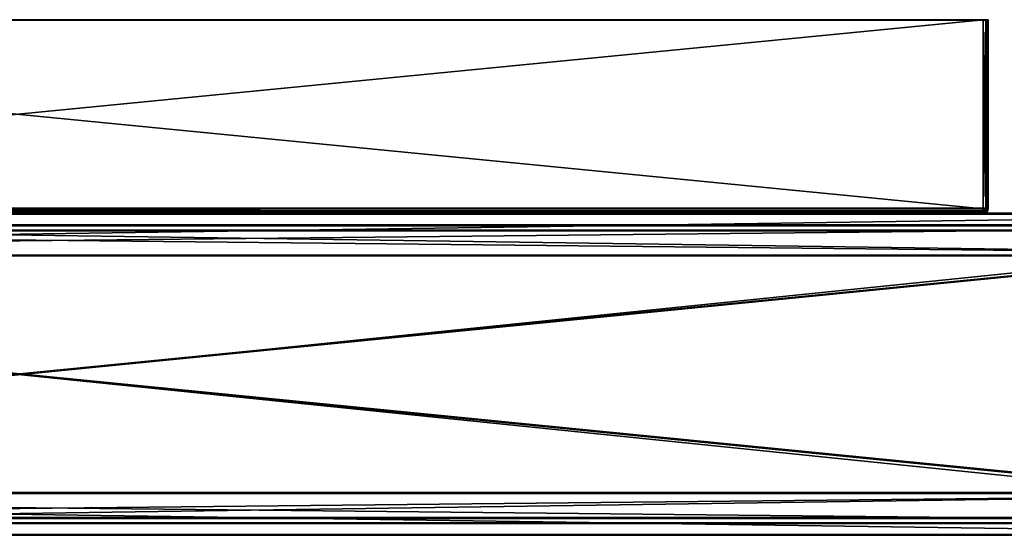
# Model space of a CAD drawing. Extents: x 3 to 633, y 0 to 102.
# Tile 5 of 8: x 318 to 511, y 0 to 102. Entities that reach past the tile are written whole.
import ezdxf

# ---------------------------------------------------------------- set-up
doc = ezdxf.new("R2010")
doc.units = 0
doc.header["$LTSCALE"] = 25.4
doc.layers.get('0').update_dxf_attribs({"color": 13, "linetype": 'CONTINUOUS'})

# ---------------------------------------------------------------- blocks, each defined once
blk = doc.blocks.new('SOFT-WALL-LED-60X6-7541-75')
at = {"color": 251}
for p, q in [((129.15, 101.57, 12.96), (507.15, 101.57, 12.96)), ((129.15, 101.57, 12.96), (507.15, 101.57, 12.96)), ((507.15, 101.46, 49.96), (129.15, 101.46, 49.96)), ((507.15, 101.46, 49.96), (129.15, 101.46, 49.96)), ((507.15, 101.57, 12.96), (507.15, 64.57, 12.85)), ((507.65, 101.57, 13.1), (507.15, 101.57, 12.96)), ((507.15, 101.57, 12.96), (507.15, 64.57, 12.85)), ((507.65, 101.57, 13.1), (507.15, 101.57, 12.96)), ((507.15, 64.46, 49.85), (507.15, 101.46, 49.96)), ((507.15, 101.46, 49.96), (507.65, 101.46, 49.83)), ((507.15, 101.46, 49.96), (507.65, 101.46, 49.83)), ((507.15, 64.46, 49.85), (507.15, 101.46, 49.96)), ((508.02, 101.57, 13.46), (507.65, 101.57, 13.1)), ((507.65, 64.57, 12.99), (507.65, 101.57, 13.1)), ((508.02, 101.57, 13.46), (507.65, 101.57, 13.1)), ((507.65, 64.57, 12.99), (507.65, 101.57, 13.1)), ((507.65, 101.46, 49.83), (508.02, 101.46, 49.46)), ((507.65, 64.46, 49.72), (507.65, 101.46, 49.83)), ((507.65, 101.46, 49.83), (508.02, 101.46, 49.46)), ((507.65, 64.46, 49.72), (507.65, 101.46, 49.83)), ((508.15, 101.57, 13.96), (508.02, 101.57, 13.46)), ((508.02, 64.57, 13.35), (508.02, 101.57, 13.46)), ((508.15, 101.57, 13.96), (508.02, 101.57, 13.46)), ((508.02, 64.57, 13.35), (508.02, 101.57, 13.46)), ((508.02, 101.46, 49.46), (508.15, 101.46, 48.96)), ((508.02, 64.46, 49.35), (508.02, 101.46, 49.46)), ((508.02, 101.46, 49.46), (508.15, 101.46, 48.96)), ((508.02, 64.46, 49.35), (508.02, 101.46, 49.46)), ((508.15, 64.57, 13.85), (508.15, 101.57, 13.96)), ((508.15, 101.57, 13.96), (508.15, 101.46, 48.96)), ((508.15, 101.57, 13.96), (508.15, 101.46, 48.96)), ((508.15, 64.57, 13.85), (508.15, 101.57, 13.96)), ((508.15, 101.46, 48.96), (508.15, 64.46, 48.85)), ((508.15, 101.46, 48.96), (508.15, 64.46, 48.85)), ((507.15, 64.57, 12.85), (129.15, 64.57, 12.85)), ((507.15, 64.57, 12.85), (129.15, 64.57, 12.85)), ((129.15, 64.46, 49.85), (507.15, 64.46, 49.85)), ((129.15, 64.46, 49.85), (507.15, 64.46, 49.85)), ((129.15, 64.07, 12.98), (507.15, 64.07, 12.98)), ((129.15, 64.07, 12.98), (507.15, 64.07, 12.98)), ((507.15, 63.96, 49.72), (129.15, 63.96, 49.72)), ((507.15, 63.96, 49.72), (129.15, 63.96, 49.72)), ((507.65, 64.57, 12.99), (507.15, 64.57, 12.85)), ((507.15, 64.57, 12.85), (507.15, 64.07, 12.98)), ((507.65, 64.57, 12.99), (507.15, 64.57, 12.85)), ((507.58, 64.32, 12.98), (507.15, 64.57, 12.85)), ((507.4, 64.14, 12.98), (507.15, 64.57, 12.85)), ((507.58, 64.32, 12.98), (507.15, 64.57, 12.85)), ((507.15, 64.57, 12.85), (507.15, 64.07, 12.98)), ((507.4, 64.14, 12.98), (507.15, 64.57, 12.85)), ((507.15, 64.46, 49.85), (507.65, 64.46, 49.72)), ((507.15, 64.46, 49.85), (507.65, 64.46, 49.72)), ((507.15, 64.46, 49.85), (507.15, 63.96, 49.72)), ((507.15, 64.46, 49.85), (507.15, 63.96, 49.72)), ((507.15, 64.07, 12.98), (507.4, 64.14, 12.98)), ((507.15, 64.07, 12.98), (507.4, 64.14, 12.98)), ((507.15, 64.07, 12.98), (507.15, 63.7, 13.35)), ((507.15, 64.07, 12.98), (507.15, 63.7, 13.35)), ((507.65, 64.03, 49.6), (507.15, 63.96, 49.72)), ((507.65, 64.03, 49.6), (507.15, 63.96, 49.72)), ((507.15, 63.96, 49.72), (507.15, 63.6, 49.35)), ((507.15, 63.96, 49.72), (507.15, 63.6, 49.35)), ((507.15, 63.7, 13.35), (507.58, 63.82, 13.35)), ((507.15, 63.7, 13.35), (507.58, 63.82, 13.35)), ((507.4, 64.14, 12.98), (507.58, 64.32, 12.98)), ((507.4, 64.14, 12.98), (507.58, 64.32, 12.98)), ((507.4, 64.14, 12.98), (507.58, 63.82, 13.35)), ((507.4, 64.14, 12.98), (507.58, 63.82, 13.35)), ((507.65, 64.57, 12.99), (507.58, 64.32, 12.98)), ((507.65, 64.57, 12.99), (507.58, 64.32, 12.98)), ((507.58, 64.32, 12.98), (507.9, 64.14, 13.35)), ((507.58, 64.32, 12.98), (507.9, 64.14, 13.35)), ((507.9, 64.14, 13.35), (507.58, 63.82, 13.35)), ((507.9, 64.14, 13.35), (507.58, 63.82, 13.35)), ((507.58, 63.82, 13.35), (507.65, 63.7, 13.85)), ((507.58, 63.82, 13.35), (507.65, 63.7, 13.85)), ((508.02, 64.57, 13.35), (507.65, 64.57, 12.99)), ((508.02, 64.57, 13.35), (507.65, 64.57, 12.99)), ((507.65, 64.46, 49.72), (508.02, 64.46, 49.35)), ((507.65, 64.46, 49.72), (508.02, 64.46, 49.35)), ((507.65, 64.46, 49.72), (507.65, 64.03, 49.6)), ((507.65, 64.46, 49.72), (507.65, 64.03, 49.6)), ((508.02, 64.21, 49.28), (507.65, 64.03, 49.6)), ((508.02, 64.21, 49.28), (507.65, 64.03, 49.6)), ((508.02, 64.07, 13.85), (507.65, 63.7, 13.85)), ((508.02, 64.07, 13.85), (507.65, 63.7, 13.85)), ((508.02, 64.03, 49.1), (507.65, 63.71, 49.28)), ((507.65, 64.03, 49.6), (507.65, 63.71, 49.28)), ((508.02, 64.03, 49.1), (507.65, 63.71, 49.28)), ((507.65, 64.03, 49.6), (507.65, 63.71, 49.28)), ((508.02, 63.96, 48.85), (507.65, 63.6, 48.85)), ((508.02, 63.96, 48.85), (507.65, 63.6, 48.85)), ((508.02, 64.57, 13.35), (507.9, 64.14, 13.35)), ((508.02, 64.57, 13.35), (507.9, 64.14, 13.35)), ((507.9, 64.14, 13.35), (508.02, 64.07, 13.85)), ((507.9, 64.14, 13.35), (508.02, 64.07, 13.85)), ((508.15, 64.57, 13.85), (508.02, 64.57, 13.35)), ((508.15, 64.57, 13.85), (508.02, 64.57, 13.35)), ((508.15, 64.57, 13.85), (508.02, 64.07, 13.85)), ((508.15, 64.57, 13.85), (508.02, 64.07, 13.85)), ((508.02, 64.46, 49.35), (508.15, 64.46, 48.85)), ((508.15, 64.46, 48.85), (508.02, 63.96, 48.85)), ((508.02, 64.46, 49.35), (508.15, 64.46, 48.85)), ((508.02, 64.46, 49.35), (508.02, 64.21, 49.28)), ((508.02, 64.21, 49.28), (508.15, 64.46, 48.85)), ((508.02, 64.46, 49.35), (508.02, 64.21, 49.28)), ((508.02, 64.03, 49.1), (508.15, 64.46, 48.85)), ((508.02, 64.21, 49.28), (508.15, 64.46, 48.85)), ((508.15, 64.46, 48.85), (508.02, 63.96, 48.85)), ((508.02, 64.03, 49.1), (508.15, 64.46, 48.85)), ((508.02, 64.03, 49.1), (508.02, 64.21, 49.28)), ((508.02, 64.03, 49.1), (508.02, 64.21, 49.28)), ((508.02, 64.07, 13.85), (508.02, 63.96, 48.85)), ((508.02, 64.07, 13.85), (508.02, 63.96, 48.85)), ((508.02, 63.96, 48.85), (508.02, 64.03, 49.1)), ((508.02, 63.96, 48.85), (508.02, 64.03, 49.1)), ((508.15, 64.46, 48.85), (508.15, 64.57, 13.85)), ((508.15, 64.46, 48.85), (508.15, 64.57, 13.85)), ((603.15, 63.61, 0.6), (33.15, 63.61, 0.6)), ((603.15, 63.61, 0.6), (33.15, 63.61, 0.6)), ((33.15, 63.43, 60.6), (603.15, 63.43, 60.6)), ((33.15, 63.43, 60.6), (603.15, 63.43, 60.6)), ((129.15, 63.7, 13.35), (507.15, 63.7, 13.35)), ((129.15, 63.7, 13.35), (507.15, 63.7, 13.35)), ((507.15, 63.6, 49.35), (129.15, 63.6, 49.35)), ((507.15, 63.6, 49.35), (129.15, 63.6, 49.35)), ((129.15, 63.57, 13.85), (507.15, 63.57, 13.85)), ((129.15, 63.57, 13.85), (507.15, 63.57, 13.85)), ((507.15, 63.46, 48.85), (129.15, 63.46, 48.85)), ((507.15, 63.46, 48.85), (129.15, 63.46, 48.85)), ((507.65, 63.71, 49.28), (507.15, 63.6, 49.35)), ((507.65, 63.71, 49.28), (507.15, 63.6, 49.35)), ((507.15, 63.7, 13.35), (507.15, 63.57, 13.85)), ((507.65, 63.7, 13.85), (507.15, 63.57, 13.85)), ((507.15, 63.7, 13.35), (507.15, 63.57, 13.85)), ((507.65, 63.7, 13.85), (507.15, 63.57, 13.85)), ((507.65, 63.6, 48.85), (507.15, 63.46, 48.85)), ((507.15, 63.6, 49.35), (507.15, 63.46, 48.85)), ((507.65, 63.6, 48.85), (507.15, 63.46, 48.85)), ((507.15, 63.6, 49.35), (507.15, 63.46, 48.85)), ((507.15, 63.57, 13.85), (507.15, 63.46, 48.85)), ((507.15, 63.57, 13.85), (507.15, 63.46, 48.85)), ((507.65, 63.6, 48.85), (507.65, 63.71, 49.28)), ((507.65, 63.6, 48.85), (507.65, 63.71, 49.28)), ((507.65, 63.7, 13.85), (507.65, 63.6, 48.85)), ((507.65, 63.7, 13.85), (507.65, 63.6, 48.85)), ((33.15, 61.3, 2.89), (603.15, 61.3, 2.89)), ((33.15, 61.3, 2.89), (603.15, 61.3, 2.89)), ((603.15, 61.13, 58.29), (33.15, 61.13, 58.29)), ((603.15, 61.13, 58.29), (33.15, 61.13, 58.29)), ((603.15, 55.41, 0.57), (33.15, 55.41, 0.57)), ((603.15, 55.41, 0.57), (33.15, 55.41, 0.57)), ((603.15, 55.4, 2.87), (33.15, 55.4, 2.87)), ((603.15, 55.4, 2.87), (33.15, 55.4, 2.87)), ((33.15, 55.23, 60.57), (603.15, 55.23, 60.57)), ((603.15, 55.23, 58.27), (33.15, 55.23, 58.27)), ((33.15, 55.23, 60.57), (603.15, 55.23, 60.57)), ((603.15, 55.23, 58.27), (33.15, 55.23, 58.27)), ((33.15, 8.81, 0.43), (603.15, 8.81, 0.43)), ((33.15, 8.81, 0.43), (603.15, 8.81, 0.43)), ((33.15, 8.8, 2.73), (603.15, 8.8, 2.73)), ((33.15, 8.8, 2.73), (603.15, 8.8, 2.73)), ((603.15, 8.63, 60.43), (33.15, 8.63, 60.43)), ((33.15, 8.63, 58.13), (603.15, 8.63, 58.13)), ((603.15, 8.63, 60.43), (33.15, 8.63, 60.43)), ((33.15, 8.63, 58.13), (603.15, 8.63, 58.13)), ((603.15, 2.9, 2.71), (33.15, 2.9, 2.71)), ((603.15, 2.9, 2.71), (33.15, 2.9, 2.71)), ((33.15, 2.73, 58.11), (603.15, 2.73, 58.11)), ((33.15, 2.73, 58.11), (603.15, 2.73, 58.11)), ((33.15, 0.61, 0.41), (603.15, 0.61, 0.41)), ((33.15, 0.61, 0.41), (603.15, 0.61, 0.41)), ((603.15, 0.43, 60.41), (33.15, 0.43, 60.41)), ((603.15, 0.43, 60.41), (33.15, 0.43, 60.41))]:
    blk.add_line(p, q, dxfattribs=at)
at = {"color": 7}
for p, q in [((603.15, 61.13, 61.09), (33.15, 61.13, 61.09)), ((603.15, 61.13, 61.09), (33.15, 61.13, 61.09)), ((33.15, 61.12, 62.09), (603.15, 61.12, 62.09)), ((33.15, 61.12, 62.09), (603.15, 61.12, 62.09)), ((33.15, 60.3, 4.39), (603.15, 60.3, 4.39)), ((603.15, 60.3, 3.39), (33.15, 60.3, 3.39)), ((33.15, 60.3, 4.39), (603.15, 60.3, 4.39)), ((603.15, 60.3, 3.39), (33.15, 60.3, 3.39)), ((603.15, 3.9, 4.22), (33.15, 3.9, 4.22)), ((33.15, 3.9, 3.22), (603.15, 3.9, 3.22)), ((603.15, 3.9, 4.22), (33.15, 3.9, 4.22)), ((33.15, 3.9, 3.22), (603.15, 3.9, 3.22)), ((33.15, 2.73, 60.91), (603.15, 2.73, 60.91)), ((33.15, 2.73, 60.91), (603.15, 2.73, 60.91)), ((603.15, 2.72, 61.91), (33.15, 2.72, 61.91)), ((603.15, 2.72, 61.91), (33.15, 2.72, 61.91))]:
    blk.add_line(p, q, dxfattribs=at)
at = {"color": 0}
for p, q in [((603.15, 60.14, 56.79), (33.15, 60.14, 56.79)), ((33.15, 60.14, 57.79), (603.15, 60.14, 57.79)), ((603.15, 60.14, 56.79), (33.15, 60.14, 56.79)), ((33.15, 60.14, 57.79), (603.15, 60.14, 57.79)), ((33.15, 3.74, 56.62), (603.15, 3.74, 56.62)), ((603.15, 3.74, 57.62), (33.15, 3.74, 57.62)), ((33.15, 3.74, 56.62), (603.15, 3.74, 56.62)), ((603.15, 3.74, 57.62), (33.15, 3.74, 57.62))]:
    blk.add_line(p, q, dxfattribs=at)
at = {"color": 251}
mesh = blk.add_polyface(dxfattribs=at)
corners = [(128.65, 101.57, 13.1), (507.15, 101.57, 12.96), (129.15, 101.57, 12.96), (507.65, 101.57, 13.1), (128.28, 101.57, 13.46), (508.02, 101.57, 13.46), (128.15, 101.57, 13.96), (508.15, 101.57, 13.96), (128.15, 101.46, 48.96), (508.15, 101.46, 48.96), (128.28, 101.46, 49.46), (508.02, 101.46, 49.46), (128.65, 101.46, 49.83), (507.65, 101.46, 49.83), (129.15, 101.46, 49.96), (507.15, 101.46, 49.96)]
mesh.append_faces([[corners[k] for k in face] for face in [(0, 1, 2), (13, 14, 15)]], dxfattribs={"vtx0": -1, "color": 251})
mesh.append_faces([[corners[k] for k in face] for face in [(1, 0, 3), (3, 4, 5), (5, 6, 7), (7, 8, 9), (9, 10, 11), (11, 12, 13)]], dxfattribs={"vtx0": -1, "vtx1": -1, "color": 251})
mesh.append_faces([[corners[k] for k in face] for face in [(3, 0, 4), (5, 4, 6), (7, 6, 8), (9, 8, 10), (11, 10, 12), (13, 12, 14)]], dxfattribs={"vtx0": -1, "vtx2": -1, "color": 251})
mesh = blk.add_polyface(dxfattribs=at)
corners = [(507.15, 101.57, 12.96), (129.15, 64.57, 12.85), (129.15, 101.57, 12.96), (507.15, 64.57, 12.85)]
mesh.append_faces([[corners[k] for k in face] for face in [(0, 1, 2), (1, 0, 3)]], dxfattribs={"vtx0": -1, "color": 251})
mesh = blk.add_polyface(dxfattribs=at)
corners = [(507.15, 64.46, 49.85), (129.15, 101.46, 49.96), (129.15, 64.46, 49.85), (507.15, 101.46, 49.96)]
mesh.append_faces([[corners[k] for k in face] for face in [(0, 1, 2), (1, 0, 3)]], dxfattribs={"vtx0": -1, "color": 251})
mesh = blk.add_polyface(dxfattribs=at)
corners = [(507.65, 101.57, 13.1), (507.15, 64.57, 12.85), (507.15, 101.57, 12.96), (507.65, 64.57, 12.99)]
mesh.append_faces([[corners[k] for k in face] for face in [(0, 1, 2), (1, 0, 3)]], dxfattribs={"vtx0": -1, "color": 251})
mesh = blk.add_polyface(dxfattribs=at)
corners = [(507.65, 64.46, 49.72), (507.15, 101.46, 49.96), (507.15, 64.46, 49.85), (507.65, 101.46, 49.83)]
mesh.append_faces([[corners[k] for k in face] for face in [(0, 1, 2), (1, 0, 3)]], dxfattribs={"vtx0": -1, "color": 251})
mesh = blk.add_polyface(dxfattribs=at)
corners = [(507.65, 64.57, 12.99), (508.02, 101.57, 13.46), (508.02, 64.57, 13.35), (507.65, 101.57, 13.1)]
mesh.append_faces([[corners[k] for k in face] for face in [(0, 1, 2), (1, 0, 3)]], dxfattribs={"vtx0": -1, "color": 251})
mesh = blk.add_polyface(dxfattribs=at)
corners = [(508.02, 64.46, 49.35), (507.65, 101.46, 49.83), (507.65, 64.46, 49.72), (508.02, 101.46, 49.46)]
mesh.append_faces([[corners[k] for k in face] for face in [(0, 1, 2), (1, 0, 3)]], dxfattribs={"vtx0": -1, "color": 251})
mesh = blk.add_polyface(dxfattribs=at)
corners = [(508.02, 64.57, 13.35), (508.15, 101.57, 13.96), (508.15, 64.57, 13.85), (508.02, 101.57, 13.46)]
mesh.append_faces([[corners[k] for k in face] for face in [(0, 1, 2), (1, 0, 3)]], dxfattribs={"vtx0": -1, "color": 251})
mesh = blk.add_polyface(dxfattribs=at)
corners = [(508.15, 64.46, 48.85), (508.02, 101.46, 49.46), (508.02, 64.46, 49.35), (508.15, 101.46, 48.96)]
mesh.append_faces([[corners[k] for k in face] for face in [(0, 1, 2), (1, 0, 3)]], dxfattribs={"vtx0": -1, "color": 251})
mesh = blk.add_polyface(dxfattribs=at)
corners = [(508.15, 64.57, 13.85), (508.15, 101.46, 48.96), (508.15, 64.46, 48.85), (508.15, 101.57, 13.96)]
mesh.append_faces([[corners[k] for k in face] for face in [(0, 1, 2), (1, 0, 3)]], dxfattribs={"vtx0": -1, "color": 251})
mesh = blk.add_polyface(dxfattribs=at)
corners = [(507.15, 64.57, 12.85), (129.15, 64.07, 12.98), (129.15, 64.57, 12.85), (507.15, 64.07, 12.98)]
mesh.append_faces([[corners[k] for k in face] for face in [(0, 1, 2), (1, 0, 3)]], dxfattribs={"vtx0": -1, "color": 251})
mesh = blk.add_polyface(dxfattribs=at)
corners = [(507.15, 63.96, 49.72), (129.15, 64.46, 49.85), (129.15, 63.96, 49.72), (507.15, 64.46, 49.85)]
mesh.append_faces([[corners[k] for k in face] for face in [(0, 1, 2), (1, 0, 3)]], dxfattribs={"vtx0": -1, "color": 251})
mesh = blk.add_polyface(dxfattribs=at)
corners = [(507.15, 64.07, 12.98), (129.15, 63.7, 13.35), (129.15, 64.07, 12.98), (507.15, 63.7, 13.35)]
mesh.append_faces([[corners[k] for k in face] for face in [(0, 1, 2), (1, 0, 3)]], dxfattribs={"vtx0": -1, "color": 251})
mesh = blk.add_polyface(dxfattribs=at)
corners = [(507.15, 63.96, 49.72), (129.15, 63.6, 49.35), (507.15, 63.6, 49.35), (129.15, 63.96, 49.72)]
mesh.append_faces([[corners[k] for k in face] for face in [(0, 1, 2), (1, 0, 3)]], dxfattribs={"vtx0": -1, "color": 251})
mesh = blk.add_polyface(dxfattribs=at)
corners = [(507.65, 64.57, 12.99), (507.58, 64.32, 12.98), (507.15, 64.57, 12.85)]
mesh.append_faces([[corners[k] for k in face] for face in [(0, 1, 2)]], dxfattribs={"color": 251})
mesh = blk.add_polyface(dxfattribs=at)
corners = [(507.58, 64.32, 12.98), (507.4, 64.14, 12.98), (507.15, 64.57, 12.85)]
mesh.append_faces([[corners[k] for k in face] for face in [(0, 1, 2)]], dxfattribs={"color": 251})
mesh = blk.add_polyface(dxfattribs=at)
corners = [(507.4, 64.14, 12.98), (507.15, 64.07, 12.98), (507.15, 64.57, 12.85)]
mesh.append_faces([[corners[k] for k in face] for face in [(0, 1, 2)]], dxfattribs={"color": 251})
mesh = blk.add_polyface(dxfattribs=at)
corners = [(507.65, 64.03, 49.6), (507.15, 64.46, 49.85), (507.15, 63.96, 49.72), (507.65, 64.46, 49.72)]
mesh.append_faces([[corners[k] for k in face] for face in [(0, 1, 2), (1, 0, 3)]], dxfattribs={"vtx0": -1, "color": 251})
mesh = blk.add_polyface(dxfattribs=at)
corners = [(507.4, 64.14, 12.98), (507.15, 63.7, 13.35), (507.15, 64.07, 12.98), (507.58, 63.82, 13.35)]
mesh.append_faces([[corners[k] for k in face] for face in [(0, 1, 2), (1, 0, 3)]], dxfattribs={"vtx0": -1, "color": 251})
mesh = blk.add_polyface(dxfattribs=at)
corners = [(507.65, 64.03, 49.6), (507.15, 63.6, 49.35), (507.65, 63.71, 49.28), (507.15, 63.96, 49.72)]
mesh.append_faces([[corners[k] for k in face] for face in [(0, 1, 2), (1, 0, 3)]], dxfattribs={"vtx0": -1, "color": 251})
mesh = blk.add_polyface(dxfattribs=at)
corners = [(507.58, 63.82, 13.35), (507.15, 63.57, 13.85), (507.15, 63.7, 13.35), (507.65, 63.7, 13.85)]
mesh.append_faces([[corners[k] for k in face] for face in [(0, 1, 2), (1, 0, 3)]], dxfattribs={"vtx0": -1, "color": 251})
mesh = blk.add_polyface(dxfattribs=at)
corners = [(507.58, 64.32, 12.98), (507.58, 63.82, 13.35), (507.4, 64.14, 12.98), (507.9, 64.14, 13.35)]
mesh.append_faces([[corners[k] for k in face] for face in [(0, 1, 2), (1, 0, 3)]], dxfattribs={"vtx0": -1, "color": 251})
mesh = blk.add_polyface(dxfattribs=at)
corners = [(507.65, 64.57, 12.99), (507.9, 64.14, 13.35), (507.58, 64.32, 12.98), (508.02, 64.57, 13.35)]
mesh.append_faces([[corners[k] for k in face] for face in [(0, 1, 2), (1, 0, 3)]], dxfattribs={"vtx0": -1, "color": 251})
mesh = blk.add_polyface(dxfattribs=at)
corners = [(507.58, 63.82, 13.35), (508.02, 64.07, 13.85), (507.65, 63.7, 13.85), (507.9, 64.14, 13.35)]
mesh.append_faces([[corners[k] for k in face] for face in [(0, 1, 2), (1, 0, 3)]], dxfattribs={"vtx0": -1, "color": 251})
mesh = blk.add_polyface(dxfattribs=at)
corners = [(508.02, 64.21, 49.28), (507.65, 64.46, 49.72), (507.65, 64.03, 49.6), (508.02, 64.46, 49.35)]
mesh.append_faces([[corners[k] for k in face] for face in [(0, 1, 2), (1, 0, 3)]], dxfattribs={"vtx0": -1, "color": 251})
mesh = blk.add_polyface(dxfattribs=at)
corners = [(508.02, 64.03, 49.1), (507.65, 64.03, 49.6), (507.65, 63.71, 49.28), (508.02, 64.21, 49.28)]
mesh.append_faces([[corners[k] for k in face] for face in [(0, 1, 2), (1, 0, 3)]], dxfattribs={"vtx0": -1, "color": 251})
mesh = blk.add_polyface(dxfattribs=at)
corners = [(507.65, 63.7, 13.85), (508.02, 63.96, 48.85), (507.65, 63.6, 48.85), (508.02, 64.07, 13.85)]
mesh.append_faces([[corners[k] for k in face] for face in [(0, 1, 2), (1, 0, 3)]], dxfattribs={"vtx0": -1, "color": 251})
mesh = blk.add_polyface(dxfattribs=at)
corners = [(508.02, 63.96, 48.85), (507.65, 63.71, 49.28), (507.65, 63.6, 48.85), (508.02, 64.03, 49.1)]
mesh.append_faces([[corners[k] for k in face] for face in [(0, 1, 2), (1, 0, 3)]], dxfattribs={"vtx0": -1, "color": 251})
mesh = blk.add_polyface(dxfattribs=at)
corners = [(507.9, 64.14, 13.35), (508.15, 64.57, 13.85), (508.02, 64.07, 13.85), (508.02, 64.57, 13.35)]
mesh.append_faces([[corners[k] for k in face] for face in [(0, 1, 2), (1, 0, 3)]], dxfattribs={"vtx0": -1, "color": 251})
mesh = blk.add_polyface(dxfattribs=at)
corners = [(508.02, 64.07, 13.85), (508.15, 64.46, 48.85), (508.02, 63.96, 48.85), (508.15, 64.57, 13.85)]
mesh.append_faces([[corners[k] for k in face] for face in [(0, 1, 2), (1, 0, 3)]], dxfattribs={"vtx0": -1, "color": 251})
mesh = blk.add_polyface(dxfattribs=at)
corners = [(508.15, 64.46, 48.85), (508.02, 64.46, 49.35), (508.02, 64.21, 49.28)]
mesh.append_faces([[corners[k] for k in face] for face in [(0, 1, 2)]], dxfattribs={"color": 251})
mesh = blk.add_polyface(dxfattribs=at)
corners = [(508.15, 64.46, 48.85), (508.02, 64.21, 49.28), (508.02, 64.03, 49.1)]
mesh.append_faces([[corners[k] for k in face] for face in [(0, 1, 2)]], dxfattribs={"color": 251})
mesh = blk.add_polyface(dxfattribs=at)
corners = [(508.15, 64.46, 48.85), (508.02, 64.03, 49.1), (508.02, 63.96, 48.85)]
mesh.append_faces([[corners[k] for k in face] for face in [(0, 1, 2)]], dxfattribs={"color": 251})
mesh = blk.add_polyface(dxfattribs=at)
corners = [(5.43, 45.09, 0.54), (3.15, 30.61, 0.5), (3.15, 33.61, 0.51), (5.43, 19.13, 0.46), (11.94, 54.82, 0.57), (11.35, 33.61, 0.51), (14.27, 44.51, 0.54), (21.67, 61.33, 0.59), (22.25, 52.49, 0.56), (33.15, 63.61, 0.6), (33.15, 55.41, 0.57), (603.15, 63.61, 0.6), (603.15, 55.41, 0.57), (614.63, 61.33, 0.59), (614.05, 52.49, 0.56), (622.03, 44.51, 0.54), (624.36, 54.82, 0.57), (624.95, 33.61, 0.51), (630.87, 45.09, 0.54), (624.95, 30.61, 0.5), (11.35, 30.61, 0.5), (11.94, 9.4, 0.43), (14.27, 19.71, 0.47), (21.67, 2.89, 0.41), (22.25, 11.73, 0.44), (33.15, 0.61, 0.41), (33.15, 8.81, 0.43), (603.15, 8.81, 0.43), (603.15, 0.61, 0.41), (614.05, 11.73, 0.44), (614.63, 2.89, 0.41), (622.03, 19.71, 0.47), (624.36, 9.4, 0.43), (630.87, 19.13, 0.46), (633.15, 33.61, 0.51), (633.15, 30.61, 0.5)]
mesh.append_faces([[corners[k] for k in face] for face in [(0, 1, 2), (33, 34, 35)]], dxfattribs={"vtx0": -1, "color": 251})
mesh.append_faces([[corners[k] for k in face] for face in [(1, 0, 3), (5, 4, 6), (6, 7, 8), (8, 9, 10), (10, 11, 12), (12, 13, 14), (14, 13, 15), (15, 16, 17), (17, 18, 19), (3, 20, 21), (20, 3, 5), (21, 22, 23), (23, 24, 25), (25, 27, 28), (28, 29, 30), (30, 31, 32), (32, 19, 33)]], dxfattribs={"vtx0": -1, "vtx1": -1, "color": 251})
mesh.append_faces([[corners[k] for k in face] for face in [(3, 4, 5), (33, 19, 18)]], dxfattribs={"vtx0": -1, "vtx1": -1, "vtx2": -1, "color": 251})
mesh.append_faces([[corners[k] for k in face] for face in [(3, 0, 4), (6, 4, 7), (8, 7, 9), (10, 9, 11), (12, 11, 13), (15, 13, 16), (17, 16, 18), (21, 20, 22), (23, 22, 24), (25, 24, 26), (25, 26, 27), (28, 27, 29), (30, 29, 31), (32, 31, 19), (33, 18, 34)]], dxfattribs={"vtx0": -1, "vtx2": -1, "color": 251})
mesh = blk.add_polyface(dxfattribs=at)
corners = [(5.43, 18.95, 60.46), (3.15, 33.43, 60.51), (3.15, 30.43, 60.5), (5.43, 44.91, 60.54), (11.94, 9.21, 60.43), (11.35, 30.43, 60.5), (14.27, 19.53, 60.47), (21.67, 2.71, 60.41), (22.25, 11.55, 60.44), (33.15, 0.43, 60.41), (33.15, 8.63, 60.43), (603.15, 0.43, 60.41), (603.15, 8.63, 60.43), (614.63, 2.71, 60.41), (614.05, 11.55, 60.44), (622.03, 19.53, 60.47), (624.36, 9.21, 60.43), (624.95, 30.43, 60.5), (630.87, 18.95, 60.46), (624.95, 33.43, 60.51), (11.35, 33.43, 60.51), (11.94, 54.64, 60.57), (14.27, 44.33, 60.54), (21.67, 61.14, 60.59), (22.25, 52.31, 60.56), (33.15, 63.43, 60.6), (33.15, 55.23, 60.57), (603.15, 55.23, 60.57), (603.15, 63.43, 60.6), (614.05, 52.31, 60.56), (614.63, 61.14, 60.59), (622.03, 44.33, 60.54), (624.36, 54.64, 60.57), (630.87, 44.91, 60.54), (633.15, 30.43, 60.5), (633.15, 33.43, 60.51)]
mesh.append_faces([[corners[k] for k in face] for face in [(0, 1, 2), (33, 34, 35)]], dxfattribs={"vtx0": -1, "color": 251})
mesh.append_faces([[corners[k] for k in face] for face in [(1, 0, 3), (5, 4, 6), (6, 7, 8), (8, 9, 10), (10, 11, 12), (12, 13, 14), (14, 13, 15), (15, 16, 17), (17, 18, 19), (3, 20, 21), (20, 3, 5), (21, 22, 23), (23, 24, 25), (25, 27, 28), (28, 29, 30), (30, 31, 32), (32, 19, 33)]], dxfattribs={"vtx0": -1, "vtx1": -1, "color": 251})
mesh.append_faces([[corners[k] for k in face] for face in [(3, 4, 5), (33, 19, 18)]], dxfattribs={"vtx0": -1, "vtx1": -1, "vtx2": -1, "color": 251})
mesh.append_faces([[corners[k] for k in face] for face in [(3, 0, 4), (6, 4, 7), (8, 7, 9), (10, 9, 11), (12, 11, 13), (15, 13, 16), (17, 16, 18), (21, 20, 22), (23, 22, 24), (25, 24, 26), (25, 26, 27), (28, 27, 29), (30, 29, 31), (32, 31, 19), (33, 18, 34)]], dxfattribs={"vtx0": -1, "vtx2": -1, "color": 251})
mesh = blk.add_polyface(dxfattribs=at)
corners = [(33.15, 63.43, 60.6), (603.15, 63.61, 0.6), (33.15, 63.61, 0.6), (603.15, 63.43, 60.6)]
mesh.append_faces([[corners[k] for k in face] for face in [(0, 1, 2), (1, 0, 3)]], dxfattribs={"vtx0": -1, "color": 251})
mesh = blk.add_polyface(dxfattribs=at)
corners = [(507.15, 63.57, 13.85), (129.15, 63.7, 13.35), (507.15, 63.7, 13.35), (129.15, 63.57, 13.85)]
mesh.append_faces([[corners[k] for k in face] for face in [(0, 1, 2), (1, 0, 3)]], dxfattribs={"vtx0": -1, "color": 251})
mesh = blk.add_polyface(dxfattribs=at)
corners = [(507.15, 63.6, 49.35), (129.15, 63.46, 48.85), (507.15, 63.46, 48.85), (129.15, 63.6, 49.35)]
mesh.append_faces([[corners[k] for k in face] for face in [(0, 1, 2), (1, 0, 3)]], dxfattribs={"vtx0": -1, "color": 251})
mesh = blk.add_polyface(dxfattribs=at)
corners = [(507.15, 63.46, 48.85), (129.15, 63.57, 13.85), (507.15, 63.57, 13.85), (129.15, 63.46, 48.85)]
mesh.append_faces([[corners[k] for k in face] for face in [(0, 1, 2), (1, 0, 3)]], dxfattribs={"vtx0": -1, "color": 251})
mesh = blk.add_polyface(dxfattribs=at)
corners = [(507.65, 63.6, 48.85), (507.15, 63.6, 49.35), (507.15, 63.46, 48.85), (507.65, 63.71, 49.28)]
mesh.append_faces([[corners[k] for k in face] for face in [(0, 1, 2), (1, 0, 3)]], dxfattribs={"vtx0": -1, "color": 251})
mesh = blk.add_polyface(dxfattribs=at)
corners = [(507.65, 63.7, 13.85), (507.15, 63.46, 48.85), (507.15, 63.57, 13.85), (507.65, 63.6, 48.85)]
mesh.append_faces([[corners[k] for k in face] for face in [(0, 1, 2), (1, 0, 3)]], dxfattribs={"vtx0": -1, "color": 251})
mesh = blk.add_polyface(dxfattribs=at)
corners = [(7.56, 20, 2.77), (5.45, 33.6, 2.81), (5.45, 30.6, 2.8), (7.56, 44.2, 2.84), (13.56, 11.02, 2.74), (11.35, 30.6, 2.8), (14.27, 19.7, 2.77), (22.55, 5.01, 2.72), (22.25, 11.72, 2.74), (33.15, 8.8, 2.73), (33.15, 2.9, 2.71), (603.15, 2.9, 2.71), (603.15, 8.8, 2.73), (613.75, 5.01, 2.72), (614.05, 11.72, 2.74), (622.74, 11.02, 2.74), (622.03, 19.7, 2.77), (624.95, 30.6, 2.8), (628.74, 20, 2.77), (624.95, 33.6, 2.81), (11.35, 33.6, 2.81), (13.56, 53.19, 2.87), (14.27, 44.5, 2.84), (22.55, 59.19, 2.89), (22.25, 52.48, 2.86), (33.15, 55.4, 2.87), (33.15, 61.3, 2.89), (603.15, 55.4, 2.87), (603.15, 61.3, 2.89), (614.05, 52.48, 2.86), (613.75, 59.19, 2.89), (622.74, 53.19, 2.87), (622.03, 44.5, 2.84), (628.74, 44.2, 2.84), (630.85, 30.6, 2.8), (630.85, 33.6, 2.81)]
mesh.append_faces([[corners[k] for k in face] for face in [(0, 1, 2), (33, 34, 35)]], dxfattribs={"vtx0": -1, "color": 251})
mesh.append_faces([[corners[k] for k in face] for face in [(1, 0, 3), (5, 4, 6), (6, 7, 8), (8, 7, 9), (9, 11, 12), (12, 13, 14), (14, 15, 16), (16, 15, 17), (17, 18, 19), (3, 20, 21), (20, 3, 5), (21, 22, 23), (23, 25, 26), (26, 27, 28), (28, 29, 30), (30, 29, 31), (31, 19, 33)]], dxfattribs={"vtx0": -1, "vtx1": -1, "color": 251})
mesh.append_faces([[corners[k] for k in face] for face in [(3, 4, 5), (33, 19, 18)]], dxfattribs={"vtx0": -1, "vtx1": -1, "vtx2": -1, "color": 251})
mesh.append_faces([[corners[k] for k in face] for face in [(3, 0, 4), (6, 4, 7), (9, 7, 10), (9, 10, 11), (12, 11, 13), (14, 13, 15), (17, 15, 18), (21, 20, 22), (23, 22, 24), (23, 24, 25), (26, 25, 27), (28, 27, 29), (31, 29, 32), (31, 32, 19), (33, 18, 34)]], dxfattribs={"vtx0": -1, "vtx2": -1, "color": 251})
at = {"color": 7}
mesh = blk.add_polyface(dxfattribs=at)
corners = [(7.56, 44.03, 61.04), (5.45, 30.43, 61), (5.45, 33.43, 61.01), (7.56, 19.83, 60.97), (13.56, 53.01, 61.07), (13.56, 10.84, 60.94), (22.55, 59.02, 61.08), (22.55, 4.83, 60.92), (33.15, 61.13, 61.09), (33.15, 2.73, 60.91), (603.15, 61.13, 61.09), (603.15, 2.73, 60.91), (613.75, 59.02, 61.08), (613.75, 4.83, 60.92), (622.74, 53.01, 61.07), (622.74, 10.84, 60.94), (628.74, 44.03, 61.04), (628.74, 19.83, 60.97), (630.85, 33.43, 61.01), (630.85, 30.43, 61)]
mesh.append_faces([[corners[k] for k in face] for face in [(0, 1, 2), (17, 18, 19)]], dxfattribs={"vtx0": -1, "color": 7})
mesh.append_faces([[corners[k] for k in face] for face in [(1, 0, 3), (3, 4, 5), (5, 6, 7), (7, 8, 9), (9, 10, 11), (11, 12, 13), (13, 14, 15), (15, 16, 17)]], dxfattribs={"vtx0": -1, "vtx1": -1, "color": 7})
mesh.append_faces([[corners[k] for k in face] for face in [(3, 0, 4), (5, 4, 6), (7, 6, 8), (9, 8, 10), (11, 10, 12), (13, 12, 14), (15, 14, 16), (17, 16, 18)]], dxfattribs={"vtx0": -1, "vtx2": -1, "color": 7})
at = {"color": 251}
mesh = blk.add_polyface(dxfattribs=at)
corners = [(7.56, 44.03, 58.24), (5.45, 30.43, 58.2), (5.45, 33.43, 58.21), (7.56, 19.83, 58.17), (13.56, 53.02, 58.27), (11.35, 33.43, 58.21), (14.27, 44.33, 58.24), (22.55, 59.03, 58.28), (22.25, 52.31, 58.26), (33.15, 55.23, 58.27), (33.15, 61.13, 58.29), (603.15, 61.13, 58.29), (603.15, 55.23, 58.27), (613.75, 59.03, 58.28), (614.05, 52.31, 58.26), (622.74, 53.02, 58.27), (622.03, 44.33, 58.24), (624.95, 33.43, 58.21), (628.74, 44.03, 58.24), (624.95, 30.43, 58.2), (11.35, 30.43, 58.2), (13.56, 10.85, 58.14), (14.27, 19.53, 58.17), (22.55, 4.84, 58.12), (22.25, 11.55, 58.14), (33.15, 8.63, 58.13), (33.15, 2.73, 58.11), (603.15, 8.63, 58.13), (603.15, 2.73, 58.11), (614.05, 11.55, 58.14), (613.75, 4.84, 58.12), (622.74, 10.85, 58.14), (622.03, 19.53, 58.17), (628.74, 19.83, 58.17), (630.85, 33.43, 58.21), (630.85, 30.43, 58.2)]
mesh.append_faces([[corners[k] for k in face] for face in [(0, 1, 2), (33, 34, 35)]], dxfattribs={"vtx0": -1, "color": 251})
mesh.append_faces([[corners[k] for k in face] for face in [(1, 0, 3), (5, 4, 6), (6, 7, 8), (8, 7, 9), (9, 11, 12), (12, 13, 14), (14, 15, 16), (16, 15, 17), (17, 18, 19), (3, 20, 21), (20, 3, 5), (21, 22, 23), (23, 25, 26), (26, 27, 28), (28, 29, 30), (30, 29, 31), (31, 19, 33)]], dxfattribs={"vtx0": -1, "vtx1": -1, "color": 251})
mesh.append_faces([[corners[k] for k in face] for face in [(3, 4, 5), (33, 19, 18)]], dxfattribs={"vtx0": -1, "vtx1": -1, "vtx2": -1, "color": 251})
mesh.append_faces([[corners[k] for k in face] for face in [(3, 0, 4), (6, 4, 7), (9, 7, 10), (9, 10, 11), (12, 11, 13), (14, 13, 15), (17, 15, 18), (21, 20, 22), (23, 22, 24), (23, 24, 25), (26, 25, 27), (28, 27, 29), (31, 29, 32), (31, 32, 19), (33, 18, 34)]], dxfattribs={"vtx0": -1, "vtx2": -1, "color": 251})
at = {"color": 7}
mesh = blk.add_polyface(dxfattribs=at)
corners = [(7.56, 19.82, 61.97), (5.45, 33.42, 62.01), (5.45, 30.42, 62), (7.56, 44.02, 62.04), (13.56, 10.84, 61.94), (13.56, 53.01, 62.07), (22.55, 4.83, 61.92), (22.55, 59.01, 62.08), (33.15, 2.72, 61.91), (33.15, 61.12, 62.09), (603.15, 2.72, 61.91), (603.15, 61.12, 62.09), (613.75, 4.83, 61.92), (613.75, 59.01, 62.08), (622.74, 10.84, 61.94), (622.74, 53.01, 62.07), (628.74, 19.82, 61.97), (628.74, 44.02, 62.04), (630.85, 30.42, 62), (630.85, 33.42, 62.01)]
mesh.append_faces([[corners[k] for k in face] for face in [(0, 1, 2), (17, 18, 19)]], dxfattribs={"vtx0": -1, "color": 7})
mesh.append_faces([[corners[k] for k in face] for face in [(1, 0, 3), (3, 4, 5), (5, 6, 7), (7, 8, 9), (9, 10, 11), (11, 12, 13), (13, 14, 15), (15, 16, 17)]], dxfattribs={"vtx0": -1, "vtx1": -1, "color": 7})
mesh.append_faces([[corners[k] for k in face] for face in [(3, 0, 4), (5, 4, 6), (7, 6, 8), (9, 8, 10), (11, 10, 12), (13, 12, 14), (15, 14, 16), (17, 16, 18)]], dxfattribs={"vtx0": -1, "vtx2": -1, "color": 7})
mesh = blk.add_polyface(dxfattribs=at)
corners = [(8.48, 20.38, 4.27), (6.45, 33.6, 4.31), (6.45, 30.6, 4.3), (8.48, 43.82, 4.34), (14.27, 11.72, 4.24), (14.27, 52.48, 4.36), (22.93, 5.93, 4.22), (22.93, 58.27, 4.38), (33.15, 3.9, 4.22), (33.15, 60.3, 4.39), (603.15, 3.9, 4.22), (603.15, 60.3, 4.39), (613.37, 5.93, 4.22), (613.37, 58.27, 4.38), (622.03, 11.72, 4.24), (622.03, 52.48, 4.36), (627.82, 20.38, 4.27), (627.82, 43.82, 4.34), (629.85, 30.6, 4.3), (629.85, 33.6, 4.31)]
mesh.append_faces([[corners[k] for k in face] for face in [(0, 1, 2), (17, 18, 19)]], dxfattribs={"vtx0": -1, "color": 7})
mesh.append_faces([[corners[k] for k in face] for face in [(1, 0, 3), (3, 4, 5), (5, 6, 7), (7, 8, 9), (9, 10, 11), (11, 12, 13), (13, 14, 15), (15, 16, 17)]], dxfattribs={"vtx0": -1, "vtx1": -1, "color": 7})
mesh.append_faces([[corners[k] for k in face] for face in [(3, 0, 4), (5, 4, 6), (7, 6, 8), (9, 8, 10), (11, 10, 12), (13, 12, 14), (15, 14, 16), (17, 16, 18)]], dxfattribs={"vtx0": -1, "vtx2": -1, "color": 7})
mesh = blk.add_polyface(dxfattribs=at)
corners = [(8.48, 43.82, 3.34), (6.45, 30.6, 3.3), (6.45, 33.6, 3.31), (8.48, 20.38, 3.27), (14.27, 52.48, 3.36), (14.27, 11.72, 3.24), (22.93, 58.27, 3.38), (22.93, 5.93, 3.22), (33.15, 60.3, 3.39), (33.15, 3.9, 3.22), (603.15, 60.3, 3.39), (603.15, 3.9, 3.22), (613.37, 58.27, 3.38), (613.37, 5.93, 3.22), (622.03, 52.48, 3.36), (622.03, 11.72, 3.24), (627.82, 43.82, 3.34), (627.82, 20.38, 3.27), (629.85, 33.6, 3.31), (629.85, 30.6, 3.3)]
mesh.append_faces([[corners[k] for k in face] for face in [(0, 1, 2), (17, 18, 19)]], dxfattribs={"vtx0": -1, "color": 7})
mesh.append_faces([[corners[k] for k in face] for face in [(1, 0, 3), (3, 4, 5), (5, 6, 7), (7, 8, 9), (9, 10, 11), (11, 12, 13), (13, 14, 15), (15, 16, 17)]], dxfattribs={"vtx0": -1, "vtx1": -1, "color": 7})
mesh.append_faces([[corners[k] for k in face] for face in [(3, 0, 4), (5, 4, 6), (7, 6, 8), (9, 8, 10), (11, 10, 12), (13, 12, 14), (15, 14, 16), (17, 16, 18)]], dxfattribs={"vtx0": -1, "vtx2": -1, "color": 7})
at = {"color": 0}
mesh = blk.add_polyface(dxfattribs=at)
corners = [(8.48, 43.66, 56.74), (6.45, 30.44, 56.7), (6.45, 33.44, 56.71), (8.48, 20.22, 56.67), (14.27, 52.32, 56.76), (14.27, 11.56, 56.64), (22.93, 58.11, 56.78), (22.93, 5.77, 56.62), (33.15, 60.14, 56.79), (33.15, 3.74, 56.62), (603.15, 60.14, 56.79), (603.15, 3.74, 56.62), (613.37, 58.11, 56.78), (613.37, 5.77, 56.62), (622.03, 52.32, 56.76), (622.03, 11.56, 56.64), (627.82, 43.66, 56.74), (627.82, 20.22, 56.67), (629.85, 33.44, 56.71), (629.85, 30.44, 56.7)]
mesh.append_faces([[corners[k] for k in face] for face in [(0, 1, 2), (17, 18, 19)]], dxfattribs={"vtx0": -1, "color": 0})
mesh.append_faces([[corners[k] for k in face] for face in [(1, 0, 3), (3, 4, 5), (5, 6, 7), (7, 8, 9), (9, 10, 11), (11, 12, 13), (13, 14, 15), (15, 16, 17)]], dxfattribs={"vtx0": -1, "vtx1": -1, "color": 0})
mesh.append_faces([[corners[k] for k in face] for face in [(3, 0, 4), (5, 4, 6), (7, 6, 8), (9, 8, 10), (11, 10, 12), (13, 12, 14), (15, 14, 16), (17, 16, 18)]], dxfattribs={"vtx0": -1, "vtx2": -1, "color": 0})
mesh = blk.add_polyface(dxfattribs=at)
corners = [(8.48, 20.22, 57.67), (6.45, 33.44, 57.71), (6.45, 30.44, 57.7), (8.48, 43.65, 57.74), (14.27, 11.56, 57.64), (14.27, 52.32, 57.76), (22.93, 5.77, 57.62), (22.93, 58.1, 57.78), (33.15, 3.74, 57.62), (33.15, 60.14, 57.79), (603.15, 3.74, 57.62), (603.15, 60.14, 57.79), (613.37, 5.77, 57.62), (613.37, 58.1, 57.78), (622.03, 11.56, 57.64), (622.03, 52.32, 57.76), (627.82, 20.22, 57.67), (627.82, 43.65, 57.74), (629.85, 30.44, 57.7), (629.85, 33.44, 57.71)]
mesh.append_faces([[corners[k] for k in face] for face in [(0, 1, 2), (17, 18, 19)]], dxfattribs={"vtx0": -1, "color": 0})
mesh.append_faces([[corners[k] for k in face] for face in [(1, 0, 3), (3, 4, 5), (5, 6, 7), (7, 8, 9), (9, 10, 11), (11, 12, 13), (13, 14, 15), (15, 16, 17)]], dxfattribs={"vtx0": -1, "vtx1": -1, "color": 0})
mesh.append_faces([[corners[k] for k in face] for face in [(3, 0, 4), (5, 4, 6), (7, 6, 8), (9, 8, 10), (11, 10, 12), (13, 12, 14), (15, 14, 16), (17, 16, 18)]], dxfattribs={"vtx0": -1, "vtx2": -1, "color": 0})
at = {"color": 251}
mesh = blk.add_polyface(dxfattribs=at)
corners = [(603.15, 61.13, 58.29), (33.15, 61.3, 2.89), (603.15, 61.3, 2.89), (33.15, 61.13, 58.29)]
mesh.append_faces([[corners[k] for k in face] for face in [(0, 1, 2), (1, 0, 3)]], dxfattribs={"vtx0": -1, "color": 251})
at = {"color": 7}
mesh = blk.add_polyface(dxfattribs=at)
corners = [(33.15, 61.12, 62.09), (603.15, 61.13, 61.09), (33.15, 61.13, 61.09), (603.15, 61.12, 62.09)]
mesh.append_faces([[corners[k] for k in face] for face in [(0, 1, 2), (1, 0, 3)]], dxfattribs={"vtx0": -1, "color": 7})
mesh = blk.add_polyface(dxfattribs=at)
corners = [(33.15, 60.3, 4.39), (603.15, 60.3, 3.39), (33.15, 60.3, 3.39), (603.15, 60.3, 4.39)]
mesh.append_faces([[corners[k] for k in face] for face in [(0, 1, 2), (1, 0, 3)]], dxfattribs={"vtx0": -1, "color": 7})
at = {"color": 0}
mesh = blk.add_polyface(dxfattribs=at)
corners = [(33.15, 60.14, 57.79), (603.15, 60.14, 56.79), (33.15, 60.14, 56.79), (603.15, 60.14, 57.79)]
mesh.append_faces([[corners[k] for k in face] for face in [(0, 1, 2), (1, 0, 3)]], dxfattribs={"vtx0": -1, "color": 0})
at = {"color": 251}
mesh = blk.add_polyface(dxfattribs=at)
corners = [(603.15, 55.4, 2.87), (33.15, 55.41, 0.57), (603.15, 55.41, 0.57), (33.15, 55.4, 2.87)]
mesh.append_faces([[corners[k] for k in face] for face in [(0, 1, 2), (1, 0, 3)]], dxfattribs={"vtx0": -1, "color": 251})
mesh = blk.add_polyface(dxfattribs=at)
corners = [(603.15, 55.23, 60.57), (33.15, 55.23, 58.27), (603.15, 55.23, 58.27), (33.15, 55.23, 60.57)]
mesh.append_faces([[corners[k] for k in face] for face in [(0, 1, 2), (1, 0, 3)]], dxfattribs={"vtx0": -1, "color": 251})
mesh = blk.add_polyface(dxfattribs=at)
corners = [(33.15, 8.8, 2.73), (603.15, 8.81, 0.43), (33.15, 8.81, 0.43), (603.15, 8.8, 2.73)]
mesh.append_faces([[corners[k] for k in face] for face in [(0, 1, 2), (1, 0, 3)]], dxfattribs={"vtx0": -1, "color": 251})
mesh = blk.add_polyface(dxfattribs=at)
corners = [(33.15, 8.63, 60.43), (603.15, 8.63, 58.13), (33.15, 8.63, 58.13), (603.15, 8.63, 60.43)]
mesh.append_faces([[corners[k] for k in face] for face in [(0, 1, 2), (1, 0, 3)]], dxfattribs={"vtx0": -1, "color": 251})
at = {"color": 7}
mesh = blk.add_polyface(dxfattribs=at)
corners = [(603.15, 3.9, 4.22), (33.15, 3.9, 3.22), (603.15, 3.9, 3.22), (33.15, 3.9, 4.22)]
mesh.append_faces([[corners[k] for k in face] for face in [(0, 1, 2), (1, 0, 3)]], dxfattribs={"vtx0": -1, "color": 7})
at = {"color": 0}
mesh = blk.add_polyface(dxfattribs=at)
corners = [(603.15, 3.74, 57.62), (33.15, 3.74, 56.62), (603.15, 3.74, 56.62), (33.15, 3.74, 57.62)]
mesh.append_faces([[corners[k] for k in face] for face in [(0, 1, 2), (1, 0, 3)]], dxfattribs={"vtx0": -1, "color": 0})
at = {"color": 251}
mesh = blk.add_polyface(dxfattribs=at)
corners = [(33.15, 2.73, 58.11), (603.15, 2.9, 2.71), (33.15, 2.9, 2.71), (603.15, 2.73, 58.11)]
mesh.append_faces([[corners[k] for k in face] for face in [(0, 1, 2), (1, 0, 3)]], dxfattribs={"vtx0": -1, "color": 251})
at = {"color": 7}
mesh = blk.add_polyface(dxfattribs=at)
corners = [(603.15, 2.72, 61.91), (33.15, 2.73, 60.91), (603.15, 2.73, 60.91), (33.15, 2.72, 61.91)]
mesh.append_faces([[corners[k] for k in face] for face in [(0, 1, 2), (1, 0, 3)]], dxfattribs={"vtx0": -1, "color": 7})
at = {"color": 251}
mesh = blk.add_polyface(dxfattribs=at)
corners = [(603.15, 0.43, 60.41), (33.15, 0.61, 0.41), (603.15, 0.61, 0.41), (33.15, 0.43, 60.41)]
mesh.append_faces([[corners[k] for k in face] for face in [(0, 1, 2), (1, 0, 3)]], dxfattribs={"vtx0": -1, "color": 251})

msp = doc.modelspace()

# ---------------------------------------------------------------- block references
at = {"color": 0}
msp.add_blockref('SOFT-WALL-LED-60X6-7541-75', (0, 0), dxfattribs=at)

doc.saveas('drawing.dxf')
